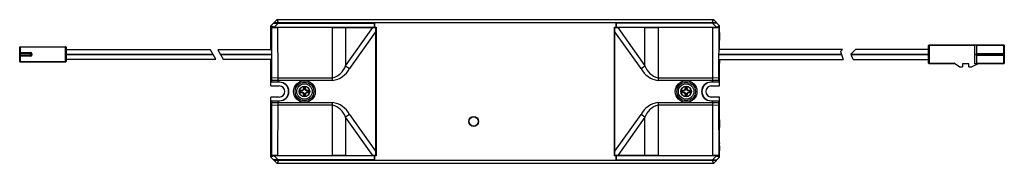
# Paper-space layout '_Vorderseite' of a CAD drawing. Header units: millimetres. Extents: x -154 to 165, y -23 to 23.
import ezdxf

# ---------------------------------------------------------------- set-up
doc = ezdxf.new("R2010")
doc.units = ezdxf.units.MM

psp = doc.layouts.new('_Vorderseite')

# ---------------------------------------------------------------- linework, layer by layer
at = {"color": 7, "linetype": 'Continuous', "lineweight": 25}
for p, q in [((-72.5, 21.25), (-70.5, 23.25)), ((-70.09, 22.25), (-70.5, 23.25)), ((-70.5, 23.25), (70.5, 23.25)), ((70.09, 22.25), (70.5, 23.25)), ((70.5, 23.25), (72.5, 21.25)), ((-72.5, 13.51), (-72.5, 21.25)), ((-71.5, 20.84), (-72.5, 21.25)), ((-72.5, 20.84), (-38.5, 20.84)), ((-72.22, 20.66), (-72.5, 20.52)), ((-72.22, 20.66), (-70.35, 20.69)), ((-72.18, 4.33), (-72.22, 20.66)), ((-71.6, 22.15), (-39.1, 22.15)), ((71.5, 22.25), (-71.5, 22.25)), ((-70.19, 22.15), (-71.5, 20.84)), ((-70.35, 20.69), (-70.32, 4.45)), ((-52.59, 20.69), (-70.35, 20.69)), ((-65, 22.25), (-65, 22.15)), ((-52.59, 3.55), (-52.59, 20.69)), ((-52.59, 20.69), (-48.37, 20.69)), ((-48.37, 8.32), (-39.62, 20.71)), ((-48.37, 20.69), (-39.62, 20.71)), ((-48.37, 20.69), (-48.37, 8.32)), ((-38.67, 19.36), (-47.11, 7.42)), ((-39.1, 22.15), (-39.1, 20.84)), ((-39, 22.25), (-39, 20.84)), ((-38.67, 20.71), (-38.67, -20.71)), ((-38.5, 20.84), (-38.5, -20.84)), ((38.5, 20.84), (72.5, 20.84)), ((38.5, -20.84), (38.5, 20.84)), ((38.67, -20.71), (38.67, 20.71)), ((47.11, 7.42), (38.67, 19.36)), ((39, 22.25), (39, 20.84)), ((71.6, 22.15), (39.1, 22.15)), ((39.1, 22.15), (39.1, 20.84)), ((39.62, 20.71), (48.37, 8.32)), ((48.37, 20.69), (39.62, 20.71)), ((48.37, 8.32), (48.37, 20.69)), ((48.37, 20.69), (52.59, 20.69)), ((52.59, 20.69), (52.59, 3.55)), ((70.35, 20.69), (52.59, 20.69)), ((65, 22.25), (65, 22.15)), ((71.5, 20.84), (70.19, 22.15)), ((70.32, 4.45), (70.35, 20.69)), ((70.35, 20.69), (72.22, 20.66)), ((71.5, 20.84), (72.5, 21.25)), ((72.22, 20.66), (72.18, 4.33)), ((72.5, 20.52), (72.22, 20.66)), ((72.5, 13.61), (72.5, 21.25)), ((-72.41, 16.6), (-72.41, 13.31)), ((72.41, 13.43), (72.41, 16.6)), ((-153.7, 9.7), (-153.7, 14.3)), ((-138.7, 14.3), (-153.7, 14.3)), ((-153.5, 14.5), (-153.5, 9.5)), ((-153.5, 14.5), (-138.9, 14.5)), ((-138.9, 9.5), (-138.9, 14.5)), ((-138.7, 14.3), (-138.7, 9.7)), ((-92.02, 13.51), (-138.7, 13.51)), ((-91.16, 12.01), (-92.02, 13.51)), ((-72.41, 13.51), (-89.71, 13.51)), ((-89.71, 13.51), (-88.85, 12.01)), ((112.21, 13.61), (72.41, 13.61)), ((112.21, 13.61), (111.53, 12.92)), ((111.53, 12.92), (111.86, 12.01)), ((115, 12.15), (116.45, 13.61)), ((140, 13.61), (116.45, 13.61)), ((155, 14.85), (140, 14.85)), ((140, 9.15), (140, 14.85)), ((140.2, 15.05), (164.3, 15.05)), ((140.2, 15.05), (140.2, 8.95)), ((155, 8.95), (155, 14.85)), ((155.5, 14.85), (155.5, 12.3)), ((164.5, 14.85), (155.5, 14.85)), ((164.3, 12.15), (164.3, 15.05)), ((164.5, 14.85), (164.5, 9.15)), ((-153.7, 12.6), (-150.2, 12.6)), ((-149.8, 12.2), (-153.7, 12.2)), ((-153.7, 11.8), (-149.8, 11.8)), ((-150.2, 11.4), (-153.7, 11.4)), ((-153.7, 9.7), (-138.7, 9.7)), ((-153.5, 12.4), (-150.2, 12.4)), ((-150.2, 11.6), (-153.5, 11.6)), ((-150.2, 11.4), (-150.2, 12.6)), ((-150, 12.2), (-150, 11.8)), ((-149.8, 12.2), (-149.8, 11.8)), ((-138.7, 12.01), (-91.16, 12.01)), ((-91.15, 11.99), (-138.7, 11.99)), ((-138.7, 10.49), (-90.29, 10.49)), ((-90.29, 10.49), (-91.15, 11.99)), ((-88.85, 12.01), (-72.41, 12.01)), ((-72.41, 11.99), (-88.84, 11.99)), ((-88.84, 11.99), (-87.98, 10.49)), ((-87.98, 10.49), (-72.42, 10.49)), ((-72.5, 11.99), (-72.5, 12.01)), ((-72.5, 1.8), (-72.5, 10.49)), ((-72.41, 12.2), (-72.41, 11.8)), ((72.41, 11.82), (72.41, 12.18)), ((72.41, 12.01), (111.86, 12.01)), ((111.86, 11.99), (72.41, 11.99)), ((72.43, 10.39), (112.45, 10.39)), ((72.5, 11.99), (72.5, 12.01)), ((72.5, 1.8), (72.5, 10.39)), ((111.86, 11.99), (112.45, 10.39)), ((115.05, 12.01), (115, 12.15)), ((115.05, 12.01), (140, 12.01)), ((140, 11.99), (115.06, 11.99)), ((115.64, 10.39), (115.06, 11.99)), ((115.64, 10.39), (140, 10.39)), ((155.5, 11.7), (155.5, 9.15)), ((155.7, 12.15), (155.7, 12.35)), ((155.7, 12.35), (164.5, 12.35)), ((164.3, 12.15), (155.7, 12.15)), ((155.7, 11.65), (155.7, 11.85)), ((155.7, 11.85), (164.3, 11.85)), ((164.5, 11.65), (155.7, 11.65)), ((163, 11.85), (163, 12.15)), ((164.3, 8.95), (164.3, 11.85)), ((-138.9, 9.5), (-153.5, 9.5)), ((-72.5, 7.9), (-72.38, 7.9)), ((-48.37, 8.32), (-47.11, 7.42)), ((47.11, 7.42), (48.37, 8.32)), ((72.38, 7.9), (72.5, 7.9)), ((140, 9.15), (148.2, 9.15)), ((148.5, 8.95), (140.2, 8.95)), ((150, 7.95), (148.2, 9.15)), ((150, 7.95), (151, 7.95)), ((153, 8.95), (151, 8.95)), ((151, 8.95), (151, 7.95)), ((153, 7.95), (153, 8.95)), ((153, 7.95), (154, 7.95)), ((156, 8.95), (154, 7.95)), ((164.3, 8.95), (155, 8.95)), ((155.5, 9.15), (164.5, 9.15)), ((-72.38, 4.5), (-72.5, 4.5)), ((-70.32, 4.45), (-72.18, 4.33)), ((-72.18, 3.55), (-72.18, 4.33)), ((-52.59, 3.55), (-72.18, 3.55)), ((-72.18, 3), (-72.18, 3.55)), ((-70.32, 4.45), (-70.32, 3.55)), ((-70.32, 4.45), (-52.59, 4.45)), ((-70.32, 3.55), (-70.32, 3)), ((52.59, 4.45), (70.32, 4.45)), ((72.18, 3.55), (52.59, 3.55)), ((70.32, 3.55), (70.32, 4.45)), ((72.18, 4.33), (70.32, 4.45)), ((70.32, 3), (70.32, 3.55)), ((72.18, 4.33), (72.18, 3.55)), ((72.18, 3.55), (72.18, 3)), ((72.5, 4.5), (72.38, 4.5)), ((-69.67, 3), (-72.5, 3)), ((-72.5, 1.8), (-69.8, 1.8)), ((-62.31, 0.4), (-63.07, 0.3)), ((-63.07, 0.3), (-63.07, -0.3)), ((-62.9, 0.15), (-63.07, 0.3)), ((-62.2, 0.24), (-62.9, 0.15)), ((-62.9, 0.15), (-62.9, -0.15)), ((-62.2, 0.24), (-62.31, 0.4)), ((-61.97, 1.4), (-62.07, 0.63)), ((-61.91, 0.52), (-62.07, 0.63)), ((-61.37, 1.4), (-61.97, 1.4)), ((-61.82, 1.22), (-61.97, 1.4)), ((-61.82, 1.22), (-61.91, 0.52)), ((-61.53, 1.22), (-61.82, 1.22)), ((-61.53, 1.22), (-61.37, 1.4)), ((-61.44, 0.52), (-61.53, 1.22)), ((-61.44, 0.52), (-61.27, 0.63)), ((-61.27, 0.63), (-61.37, 1.4)), ((-61.15, 0.24), (-61.04, 0.4)), ((-60.45, 0.15), (-61.15, 0.24)), ((-60.27, 0.3), (-61.04, 0.4)), ((-60.45, 0.15), (-60.27, 0.3)), ((-60.45, -0.15), (-60.45, 0.15)), ((-60.27, -0.3), (-60.27, 0.3)), ((61.04, 0.4), (60.27, 0.3)), ((60.27, 0.3), (60.27, -0.3)), ((60.45, 0.15), (60.27, 0.3)), ((61.15, 0.24), (60.45, 0.15)), ((60.45, 0.15), (60.45, -0.15)), ((61.15, 0.24), (61.04, 0.4)), ((61.37, 1.4), (61.27, 0.63)), ((61.44, 0.52), (61.27, 0.63)), ((61.97, 1.4), (61.37, 1.4)), ((61.53, 1.22), (61.37, 1.4)), ((61.53, 1.22), (61.44, 0.52)), ((61.82, 1.22), (61.53, 1.22)), ((61.82, 1.22), (61.97, 1.4)), ((61.91, 0.52), (61.82, 1.22)), ((61.91, 0.52), (62.07, 0.63)), ((62.07, 0.63), (61.97, 1.4)), ((62.2, 0.24), (62.31, 0.4)), ((62.9, 0.15), (62.2, 0.24)), ((63.07, 0.3), (62.31, 0.4)), ((62.9, 0.15), (63.07, 0.3)), ((62.9, -0.15), (62.9, 0.15)), ((63.07, -0.3), (63.07, 0.3)), ((72.5, 3), (69.67, 3)), ((69.8, 1.8), (72.5, 1.8)), ((-72.5, -21.25), (-72.5, -1.8)), ((-69.8, -1.8), (-72.5, -1.8)), ((-72.5, -3), (-69.67, -3)), ((-72.18, -3.55), (-72.18, -3)), ((-70.32, -3), (-70.32, -3.55)), ((-62.9, -0.15), (-63.07, -0.3)), ((-63.07, -0.3), (-62.31, -0.4)), ((-62.9, -0.15), (-62.2, -0.24)), ((-62.2, -0.24), (-62.31, -0.4)), ((-61.91, -0.52), (-62.07, -0.63)), ((-62.07, -0.63), (-61.97, -1.4)), ((-61.82, -1.22), (-61.97, -1.4)), ((-61.97, -1.4), (-61.37, -1.4)), ((-61.91, -0.52), (-61.82, -1.22)), ((-61.82, -1.22), (-61.53, -1.22)), ((-61.53, -1.22), (-61.44, -0.52)), ((-61.53, -1.22), (-61.37, -1.4)), ((-61.44, -0.52), (-61.27, -0.63)), ((-61.37, -1.4), (-61.27, -0.63)), ((-61.15, -0.24), (-60.45, -0.15)), ((-61.15, -0.24), (-61.04, -0.4)), ((-61.04, -0.4), (-60.27, -0.3)), ((-60.45, -0.15), (-60.27, -0.3)), ((60.45, -0.15), (60.27, -0.3)), ((60.27, -0.3), (61.04, -0.4)), ((60.45, -0.15), (61.15, -0.24)), ((61.15, -0.24), (61.04, -0.4)), ((61.44, -0.52), (61.27, -0.63)), ((61.27, -0.63), (61.37, -1.4)), ((61.53, -1.22), (61.37, -1.4)), ((61.37, -1.4), (61.97, -1.4)), ((61.44, -0.52), (61.53, -1.22)), ((61.53, -1.22), (61.82, -1.22)), ((61.82, -1.22), (61.91, -0.52)), ((61.82, -1.22), (61.97, -1.4)), ((61.91, -0.52), (62.07, -0.63)), ((61.97, -1.4), (62.07, -0.63)), ((62.2, -0.24), (62.9, -0.15)), ((62.2, -0.24), (62.31, -0.4)), ((62.31, -0.4), (63.07, -0.3)), ((62.9, -0.15), (63.07, -0.3)), ((69.67, -3), (72.5, -3)), ((72.5, -1.8), (69.8, -1.8)), ((70.32, -3.55), (70.32, -3)), ((72.18, -3), (72.18, -3.55)), ((72.5, -21.25), (72.5, -1.8)), ((-72.5, -4.5), (-72.38, -4.5)), ((-72.22, -20.66), (-72.18, -4.33)), ((-72.18, -4.33), (-72.18, -3.55)), ((-72.18, -3.55), (-52.59, -3.55)), ((-72.18, -4.33), (-70.32, -4.45)), ((-70.32, -4.45), (-70.35, -20.69)), ((-70.32, -3.55), (-70.32, -4.45)), ((-52.59, -4.45), (-70.32, -4.45)), ((-52.59, -20.69), (-52.59, -3.55)), ((52.59, -3.55), (72.18, -3.55)), ((52.59, -3.55), (52.59, -20.69)), ((70.32, -4.45), (52.59, -4.45)), ((70.32, -4.45), (70.32, -3.55)), ((70.32, -4.45), (72.18, -4.33)), ((70.35, -20.69), (70.32, -4.45)), ((72.18, -3.55), (72.18, -4.33)), ((72.18, -4.33), (72.22, -20.66)), ((72.38, -4.5), (72.5, -4.5)), ((-72.38, -7.9), (-72.5, -7.9)), ((-47.11, -7.42), (-48.37, -8.32)), ((-39.62, -20.71), (-48.37, -8.32)), ((-48.37, -8.32), (-48.37, -20.69)), ((-47.11, -7.42), (-38.67, -19.36)), ((38.67, -19.36), (47.11, -7.42)), ((48.37, -8.32), (39.62, -20.71)), ((48.37, -8.32), (47.11, -7.42)), ((48.37, -20.69), (48.37, -8.32)), ((72.5, -7.9), (72.38, -7.9)), ((-72.41, -11.7), (-72.41, -16.6)), ((72.41, -16.6), (72.41, -11.7)), ((-72.5, -20.52), (-72.22, -20.66)), ((-38.5, -20.84), (-72.5, -20.84)), ((-71.5, -20.84), (-72.5, -21.25)), ((-70.5, -23.25), (-72.5, -21.25)), ((-70.35, -20.69), (-72.22, -20.66)), ((-39.1, -22.15), (-71.6, -22.15)), ((-71.5, -20.84), (-70.19, -22.15)), ((-71.5, -22.25), (71.5, -22.25)), ((-70.09, -22.25), (-70.5, -23.25)), ((-70.35, -20.69), (-52.59, -20.69)), ((-65, -22.15), (-65, -22.25)), ((-48.37, -20.69), (-52.59, -20.69)), ((-48.37, -20.69), (-39.62, -20.71)), ((-39.1, -20.84), (-39.1, -22.15)), ((-39, -20.84), (-39, -22.25)), ((72.5, -20.84), (38.5, -20.84)), ((39, -20.84), (39, -22.25)), ((39.1, -20.84), (39.1, -22.15)), ((39.1, -22.15), (71.6, -22.15)), ((48.37, -20.69), (39.62, -20.71)), ((52.59, -20.69), (48.37, -20.69)), ((52.59, -20.69), (70.35, -20.69)), ((65, -22.15), (65, -22.25)), ((70.09, -22.25), (70.5, -23.25)), ((70.19, -22.15), (71.5, -20.84)), ((72.22, -20.66), (70.35, -20.69)), ((72.5, -21.25), (70.5, -23.25)), ((71.5, -20.84), (72.5, -21.25)), ((72.22, -20.66), (72.5, -20.52)), ((70.5, -23.25), (-70.5, -23.25))]:
    psp.add_line(p, q, dxfattribs=at)
at = {"color": 7, "linetype": 'Continuous', "lineweight": 25, "flags": 128}
for points in [[(-39.62, 20.71), (-39.15, 20.71), (-38.67, 20.71)], [(38.67, 20.71), (39.15, 20.71), (39.62, 20.71)], [(-38.67, -20.71), (-39.15, -20.71), (-39.62, -20.71)], [(39.62, -20.71), (39.15, -20.71), (38.67, -20.71)]]:
    psp.add_lwpolyline(points, dxfattribs=at)
at = {"color": 7, "linetype": 'Continuous', "lineweight": 25}
for centre, radius in [((-61.67, 0), 3.5), ((61.67, 0), 3.5), ((-61.67, 0), 3), ((-61.67, 0), 2.5), ((-61.67, 0), 1.7), ((61.67, 0), 3), ((61.67, 0), 2.5), ((61.67, 0), 1.7), ((-7, -9.7), 1.6), ((-7, -9.7), 1.5)]:
    psp.add_circle(centre, radius, dxfattribs=at)
for centre, radius, start, end in [((-91.11, 17.2), 18.71, 358.1663, 5.8337), ((90.38, 17.22), 17.97, 174.0097, 181.9903), ((-153.5, 14.3), 0.2, 90, 180), ((-138.9, 14.3), 0.2, 360, 90), ((140.2, 14.85), 0.2, 90, 180), ((154.8, 14.85), 0.2, 0, 90), ((155.3, 14.85), 0.2, 0, 90), ((164.3, 14.85), 0.2, 0, 90), ((-153.5, 12.2), 0.2, 90, 180), ((-153.5, 11.8), 0.2, 180, 270), ((-153.5, 9.7), 0.2, 180, 270), ((-150.2, 12.2), 0.4, 0, 90), ((-150.2, 12.2), 0.2, 0, 90), ((-150.2, 11.8), 0.2, 270, 0), ((-150.2, 11.8), 0.4, 270, 360), ((-138.9, 9.7), 0.2, 270, 0), ((-79.59, 10.27), 7.17, 351.4275, 1.8118), ((80.22, 10.28), 7.79, 179.1607, 187.9706), ((155.7, 11.95), 0.4, 90, 120), ((155.7, 12.05), 0.4, 240, 270), ((155.7, 11.95), 0.2, 90, 165.5225), ((155.7, 12.05), 0.2, 194.4775, 270), ((164.3, 12.35), 0.2, 270, 360), ((164.3, 11.65), 0.2, 0, 90), ((-90.91, 6.2), 18.6, 354.7558, 5.2442), ((-53.96, 10.18), 5.89, 283.5096, 341.5912), ((-53.64, 10.86), 7.39, 278.2427, 332.2548), ((53.64, 10.86), 7.39, 207.7452, 261.7573), ((53.96, 10.18), 5.89, 198.4088, 256.4904), ((91.37, 6.2), 19.06, 174.8839, 185.1161), ((140.2, 9.15), 0.2, 180, 270), ((155.3, 9.15), 0.2, 270, 360), ((164.3, 9.15), 0.2, 270, 360), ((-69.8, 0), 3, 270, 90), ((-69.8, 0), 1.8, 270, 90), ((-69.67, 0), 3, 270, 90), ((-61.67, 0), 0.75, 122.231, 147.769), ((-61.67, 0), 0.574, 114.3787, 155.6213), ((-61.67, 0), 0.574, 24.3787, 65.6213), ((-61.67, 0), 0.75, 32.231, 57.769), ((61.67, 0), 0.75, 122.231, 147.769), ((61.67, 0), 0.574, 114.3787, 155.6213), ((61.67, 0), 0.574, 24.3787, 65.6213), ((61.67, 0), 0.75, 32.231, 57.769), ((69.67, 0), 3, 90, 270), ((69.8, 0), 3, 90, 270), ((69.8, 0), 1.8, 90, 270), ((-61.67, 0), 0.75, 212.231, 237.769), ((-61.67, 0), 0.574, 204.3787, 245.6213), ((-61.67, 0), 0.574, 294.3787, 335.6213), ((-61.67, 0), 0.75, 302.231, 327.769), ((61.67, 0), 0.75, 212.231, 237.769), ((61.67, 0), 0.574, 204.3787, 245.6213), ((61.67, 0), 0.574, 294.3787, 335.6213), ((61.67, 0), 0.75, 302.231, 327.769), ((-90.91, -6.2), 18.6, 354.7558, 5.2442), ((-53.64, -10.86), 7.39, 27.7452, 81.7573), ((-53.96, -10.18), 5.89, 18.4088, 76.4904), ((53.64, -10.86), 7.39, 98.2427, 152.2548), ((53.96, -10.18), 5.89, 103.5096, 161.5912), ((90.91, -6.2), 18.6, 174.7558, 185.2442), ((-90.38, -11.08), 17.97, 358.0097, 5.9903), ((90.38, -11.08), 17.97, 174.0097, 181.9903), ((-90.38, -17.22), 17.97, 354.0097, 1.9903), ((91.11, -17.2), 18.71, 178.1663, 185.8337)]:
    psp.add_arc(centre, radius, start, end, dxfattribs=at)
for points, knots in [([(155.44, 12), (155.45, 12.04), (155.47, 12.14), (155.49, 12.24), (155.5, 12.3)], [0, 0, 0, 0, 0.43893, 1, 1, 1, 1]), ([(155.5, 11.7), (155.5, 11.74), (155.48, 11.84), (155.46, 11.94), (155.44, 12)], [0, 0, 0, 0, 0.331868, 1, 1, 1, 1]), ([(155.51, 12), (155.5, 12), (155.5, 12), (155.47, 12), (155.45, 12), (155.44, 12)], [0, 0, 0, 0, 0.410651, 0.820995, 1, 1, 1, 1])]:
    psp.add_open_spline(points, degree=3, knots=knots, dxfattribs=at)

doc.saveas('drawing.dxf')
